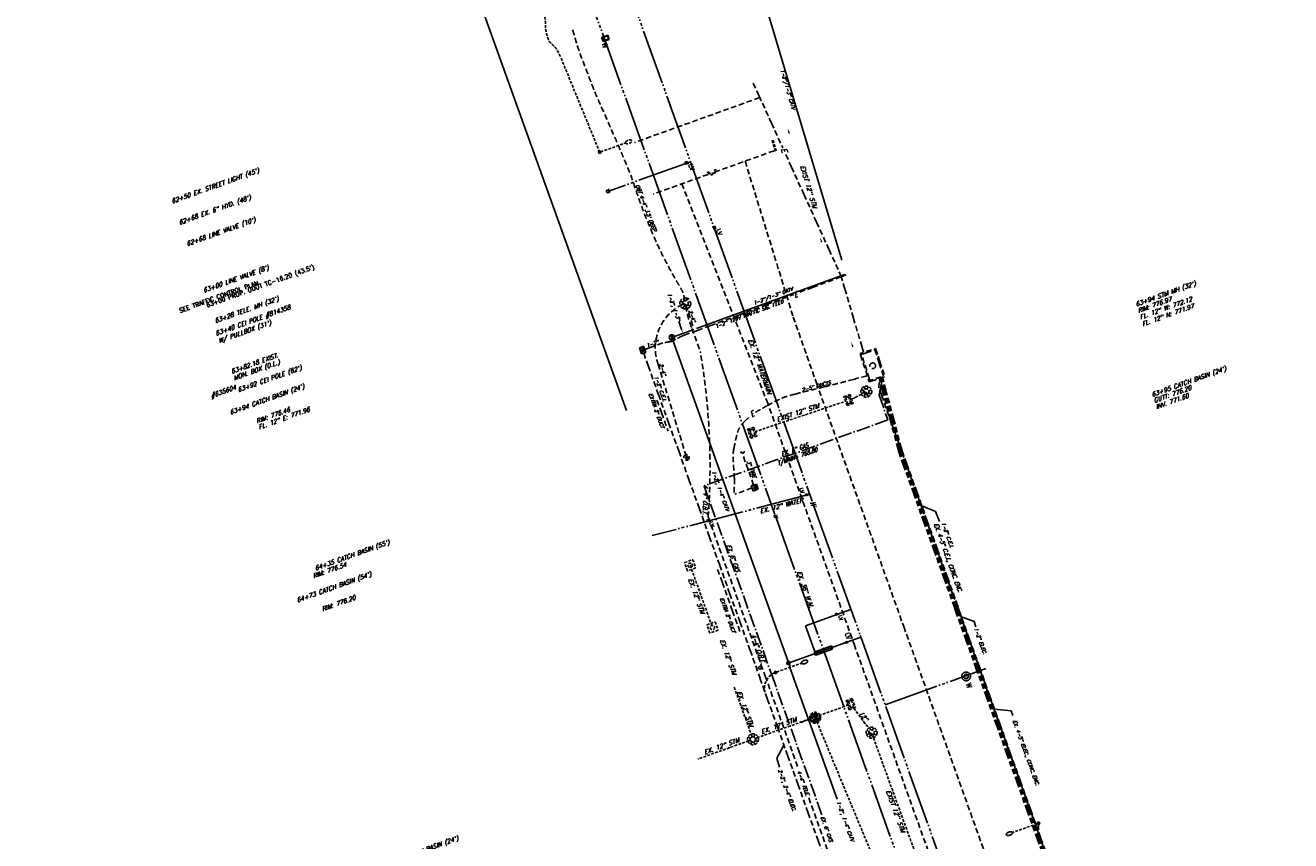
# Model space of a CAD drawing. Header units: feet. Extents: x 2170280 to 2172860, y 640043 to 655902.
# Tile 6 of 12: x 2170916 to 2171492, y 641133 to 641505. Entities that reach past the tile are written whole.
import ezdxf
from ezdxf.enums import TextEntityAlignment as Align

# ---------------------------------------------------------------- set-up
doc = ezdxf.new("R2010")
doc.units = ezdxf.units.FT
doc.header["$LTSCALE"] = 20
doc.header["$MEASUREMENT"] = 0
doc.header["$PDMODE"] = 2
doc.header["$PDSIZE"] = 1
for name, pattern in [('CENTER', [1.4063, 1.25, -0.0625, 0.0313, -0.0625]), ('DASHED', [0.1875, 0.125, -0.0625]), ('ELEC', [0.6875, 0.125, -0.0625, 0.25, -0.0625, 0.125, -0.0625]), ('GAS', [0.4375, 0.3125, -0.0625, 0, -0.0625]), ('HIDDEN', [0.0938, 0.0625, -0.0313]), ('LDASH', [1.3, 1, -0.3]), ('PHONE', [0.5625, 0.125, -0.0625, 0.125, -0.0625, 0.125, -0.0625]), ('WATER', [1.5625, 1.25, -0.0625, 0, -0.0625, 0.0625, -0.0625, 0, -0.0625])]:
    doc.linetypes.add(name, pattern=pattern)
doc.layers.get('0').update_dxf_attribs({"linetype": 'CONTINUOUS'})
doc.layers.get('DEFPOINTS').update_dxf_attribs({"linetype": 'CONTINUOUS'})
for name, color, linetype in [('ROAD', 2, 'HIDDEN'), ('U-XCATV', 83, 'CONTINUOUS'), ('U-XCATV-TXT', 53, 'CONTINUOUS'), ('U-XELEC', 83, 'ELEC'), ('U-XELEC-TXT', 53, 'CONTINUOUS'), ('U-XGAS', 83, 'GAS'), ('U-XGAS-TXT', 53, 'CONTINUOUS'), ('U-XOIL-TXT', 53, 'CONTINUOUS'), ('U-XSAN', 83, 'HIDDEN'), ('U-XSTM', 83, 'HIDDEN'), ('U-XSTM-TXT', 53, 'CONTINUOUS'), ('U-XSTM2', 83, 'HIDDEN'), ('U-XTEL', 83, 'PHONE'), ('U-XTEL-TXT', 53, 'CONTINUOUS'), ('U-XWTR', 83, 'WATER'), ('U-XWTR-TXT', 53, 'CONTINUOUS'), ('U-XWTR2', 83, 'CONTINUOUS'), ('X-JNTS', 83, 'DASHED'), ('X-LTG', 83, 'HIDDEN'), ('XUD', 3, 'LDASH')]:
    doc.layers.add(name, color=color, linetype=linetype)
doc.styles.add('INC-TALL', font='ROMANS.shx', dxfattribs={"width": 0.7, "oblique": 20})
doc.styles.add('L100', font='simplex', dxfattribs={"height": 2})
doc.styles.get("Standard").update_dxf_attribs({"font": 'SIMPLEX'})
doc.styles.add('Style-simplex-CIVIL I 0.34907', font='simplex.shx', dxfattribs={"oblique": 20, "bigfont": 'CIVIL.shx'})
doc.styles.add('TALL', font='ROMANS.shx', dxfattribs={"width": 0.75})
doc.dimstyles.get("Standard").update_dxf_attribs({"dimtxt": 0.18, "dimasz": 0.18, "dimexe": 0.18, "dimexo": 0.0625, "dimgap": 0.09, "dimtad": 0, "dimtih": 1, "dimtoh": 1, "dimdec": 4, "dimzin": 0, "dimdsep": 46, "dimtxsty": 'Standard', "dimcen": 0.09, "dimadec": 0, "dimazin": 0, "dimtfac": 1, "dimtdec": 4, "dimtofl": 0, "dimtmove": 0, "dimatfit": 3, "dimfxl": 1, "dimtolj": 1, "dimtzin": 0, "dimarcsym": 0})

# ---------------------------------------------------------------- blocks, each defined once
blk = doc.blocks.new('RECTANG')
for p, q in [((1, 1), (0, 1)), ((0, 1), (0, 0)), ((0, 0), (1, 0)), ((1, 0), (1, 1))]:
    blk.add_line(p, q)
blk = doc.blocks.new('WTR13')
for p, q in [((-0.44, -0.42), (-0.84, -0.85)), ((0.86, -0.85), (0.42, -0.42))]:
    blk.add_line(p, q)
blk.add_circle((0, 0), 0.625)
blk = doc.blocks.new('WTR08')
for p, q in [((-0.5, 0.5), (-0.5, -0.5)), ((0.5, 0.5), (-0.5, 0.5))]:
    blk.add_line(p, q)
blk.add_solid([(-0.5, -0.5), (0.5, -0.5), (0.5, 0.5)])
blk.add_text('LV', height=1.6).set_placement((0.83, 0.5))
blk = doc.blocks.new('STM04')
for p, q in [((-2.25, 0), (2.09, 0)), ((-2.25, -3.01), (-2.25, 0)), ((2.09, -0.51), (-2.25, -0.51)), ((2.09, -3.01), (-2.25, -3.01)), ((1.51, -1.02), (-1.57, -1.02)), ((-1.57, -1.02), (-1.57, -2.41)), ((-1.57, -2.41), (1.51, -2.41)), ((1.51, -2.41), (1.51, -1.02)), ((2.09, 0), (2.09, -3.01))]:
    blk.add_line(p, q)
blk = doc.blocks.new('VAULT')
at = {"layer": 'U-XWTR'}
for p, q in [((1, 1.5), (-1, 1.5)), ((-1, 1.5), (-1, -1.5)), ((0.75, 1.25), (-0.75, 1.25)), ((-0.75, 1.25), (-0.75, -1.25)), ((0.75, -1.25), (0.75, 1.25)), ((1, -1.5), (1, 1.5)), ((-1, -1.5), (1, -1.5)), ((-0.75, -1.25), (0.75, -1.25))]:
    blk.add_line(p, q, dxfattribs=at)
at = {"layer": 'U-XWTR', "style": 'L100'}
blk.add_text('W', height=2.4, dxfattribs=at).set_placement((1.72, -2.48))
blk = doc.blocks.new('RPB')
blk.add_circle((0, 0), 1.25)
at = {"style": 'TALL', "width": 0.75}
blk.add_text('PB', height=1.2, dxfattribs=at).set_placement((0.07, -0.63), align=Align.CENTER)
blk = doc.blocks.new('SPB')
at = {"xscale": 3, "yscale": 2, "zscale": 3}
blk.add_blockref('RECTANG', (-1.5, -1), dxfattribs=at)
at = {"style": 'TALL', "width": 0.75}
blk.add_text('PB', height=1.2, dxfattribs=at).set_placement((0, 0), align=Align.MIDDLE)
blk = doc.blocks.new('EXPB')
blk.add_circle((0, 0), 1.25)
at = {"style": 'INC-TALL', "oblique": 20, "width": 0.7}
blk.add_text('PB', height=1.2, dxfattribs=at).set_placement((-0.13, -0.58), align=Align.CENTER)
blk = doc.blocks.new('EXSPB')
at = {"xscale": 2.5, "yscale": 2.5, "zscale": 2.5}
blk.add_blockref('RECTANG', (-1.25, -1.25), dxfattribs=at)
at = {"style": 'INC-TALL', "oblique": 20, "width": 0.7}
blk.add_text('PB', height=1.2, dxfattribs=at).set_placement((-0.18, -0.56), align=Align.CENTER)
blk = doc.blocks.new('STM13')
for p, q in [((-2, 2), (2, 2)), ((-2, -2), (-2, 2)), ((2, 2), (2, -2)), ((2, -2), (-2, -2))]:
    blk.add_line(p, q)
blk.add_circle((0, 0), 1)
blk = doc.blocks.new('*X39')
at = {"color": 0}
for p, q in [((6500.12, 16.01), (6501.68, 17.56)), ((6500.12, 14.24), (6501.68, 15.8)), ((6500.12, 12.48), (6501.68, 14.03)), ((6500.12, 10.71), (6501.68, 12.26)), ((6500.91, 9.73), (6501.68, 10.49))]:
    blk.add_line(p, q, dxfattribs=at)
blk = doc.blocks.new('STM02')
for p, q in [((-0.92, 0.82), (-1.84, 1.67)), ((0.03, 1.25), (0.03, 2.52)), ((0.97, 0.82), (1.85, 1.67)), ((-1.25, -0.02), (-2.51, -0.02)), ((-0.9, -0.92), (-1.8, -1.72)), ((0.03, -1.3), (0.03, -2.52)), ((0.95, -0.92), (1.69, -1.81)), ((1.32, -0.02), (2.5, -0.02))]:
    blk.add_line(p, q)
at = {"const_width": 1.13}
for points in [[(-0.39, -0.4, 0.414214), (0.41, -0.45, 1)], [(0.41, -0.45, 0.414214), (0.46, 0.35, 1)]]:
    blk.add_lwpolyline(points, format="xyb", dxfattribs=at)
for centre, radius in [((0, 0), 2.5), ((0.03, -0.03), 1.28)]:
    blk.add_circle(centre, radius)
blk = doc.blocks.new('*D40')
at = {"layer": 'DEFPOINTS', "color": 0, "transparency": 16777216}
for p in [(10506.82, 7152.06), (10509.82, 7152.06), (10509.82, 7151.86)]:
    blk.add_point(p, dxfattribs=at)
at = {"layer": 'U-XWTR', "color": 0, "lineweight": -2, "transparency": 16777216}
for p, q in [((10506.82, 7152), (10506.82, 7151.68)), ((10507, 7151.86), (10507.28, 7151.86)), ((10509.64, 7151.86), (10509.36, 7151.86)), ((10509.82, 7152), (10509.82, 7151.68))]:
    blk.add_line(p, q, dxfattribs=at)
at = {"layer": 'U-XWTR', "color": 0, "transparency": 16777216}
for points in [[(10507, 7151.89), (10507, 7151.83), (10506.82, 7151.86)], [(10509.64, 7151.89), (10509.64, 7151.83), (10509.82, 7151.86)]]:
    blk.add_solid(points, dxfattribs=at)
at = {"layer": 'U-XWTR', "color": 0, "transparency": 16777216, "insert": (10508.32, 7151.86), "char_height": 0.18, "attachment_point": 5}
blk.add_mtext("\\A1;3' MIN. (TYP.)", dxfattribs=at)
blk = doc.blocks.new('LIGHT')
blk.add_line((0, 0.5), (0, 12.5))
blk.add_lwpolyline([(0, 12.5, 0.174705), (0.25, 12.59, 0.104203), (0.53, 12.94, 0.064948), (0.69, 13.39, 0.051099), (0.75, 14, 0.051099), (0.69, 14.61, 0.064948), (0.53, 15.06, 0.104203), (0.25, 15.41, 0.174705), (0, 15.5, 0.174705), (-0.25, 15.41, 0.104203), (-0.53, 15.06, 0.064948), (-0.69, 14.61, 0.051099), (-0.75, 14, 0.051099), (-0.69, 13.39, 0.064948), (-0.53, 12.94, 0.104203), (-0.25, 12.59, 0.174705)], format="xyb", close=True)
blk.add_circle((0, 0), 0.335)
blk.add_blockref('RECTANG', (-0.5, -0.5))
blk = doc.blocks.new('*D47')
at = {"layer": 'DEFPOINTS', "color": 0, "transparency": 16777216}
for p in [(10743.06, 7170.66), (10743.31, 7170.66), (10743.06, 7130.16)]:
    blk.add_point(p, dxfattribs=at)
at = {"layer": 'X-LTG', "color": 0, "lineweight": -2, "transparency": 16777216}
for p, q in [((10743.12, 7170.66), (10743.49, 7170.66)), ((10743.31, 7170.48), (10743.31, 7141.91)), ((10743.31, 7130.34), (10743.31, 7141.51)), ((10743.12, 7130.16), (10743.49, 7130.16))]:
    blk.add_line(p, q, dxfattribs=at)
at = {"layer": 'X-LTG', "color": 0, "transparency": 16777216}
for points in [[(10743.28, 7170.48), (10743.34, 7170.48), (10743.31, 7170.66)], [(10743.28, 7130.34), (10743.34, 7130.34), (10743.31, 7130.16)]]:
    blk.add_solid(points, dxfattribs=at)
at = {"layer": 'X-LTG', "color": 0, "transparency": 16777216, "insert": (10743.31, 7141.71), "char_height": 0.18, "attachment_point": 5}
blk.add_mtext("\\A1;40.5'", dxfattribs=at)
blk = doc.blocks.new('*D48')
at = {"layer": 'DEFPOINTS', "color": 0, "transparency": 16777216}
for p in [(10739.48, 7200.16), (10739.49, 7200.16), (10739.48, 7170.66)]:
    blk.add_point(p, dxfattribs=at)
at = {"layer": 'X-LTG', "color": 0, "lineweight": -2, "transparency": 16777216}
for p, q in [((10739.49, 7199.98), (10739.49, 7185.6)), ((10739.54, 7200.16), (10739.67, 7200.16)), ((10739.49, 7170.84), (10739.49, 7185.21)), ((10739.54, 7170.66), (10739.67, 7170.66))]:
    blk.add_line(p, q, dxfattribs=at)
at = {"layer": 'X-LTG', "color": 0, "transparency": 16777216}
for points in [[(10739.46, 7199.98), (10739.52, 7199.98), (10739.49, 7200.16)], [(10739.46, 7170.84), (10739.52, 7170.84), (10739.49, 7170.66)]]:
    blk.add_solid(points, dxfattribs=at)
at = {"layer": 'X-LTG', "color": 0, "transparency": 16777216, "insert": (10739.49, 7185.41), "char_height": 0.18, "attachment_point": 5}
blk.add_mtext("\\A1;29.5'", dxfattribs=at)
blk = doc.blocks.new('*D49')
at = {"layer": 'DEFPOINTS', "color": 0, "linetype": 'Continuous', "transparency": 16777216}
for p in [(10804.97, 7108.65), (10807.83, 7078.75), (10809.25, 7078.96)]:
    blk.add_point(p, dxfattribs=at)
at = {"layer": 'U-XSAN', "color": 0, "linetype": 'Continuous', "lineweight": -2, "transparency": 16777216}
for p, q in [((10804.91, 7108.64), (10803.37, 7108.42)), ((10803.57, 7108.27), (10806.55, 7087.62)), ((10807.81, 7078.93), (10806.61, 7087.23)), ((10809.19, 7078.95), (10807.65, 7078.73))]:
    blk.add_line(p, q, dxfattribs=at)
at = {"layer": 'U-XSAN', "color": 0, "linetype": 'Continuous', "transparency": 16777216}
for points in [[(10803.6, 7108.27), (10803.54, 7108.26), (10803.55, 7108.45)], [(10807.84, 7078.94), (10807.78, 7078.93), (10807.83, 7078.75)]]:
    blk.add_solid(points, dxfattribs=at)
at = {"layer": 'U-XSAN', "color": 0, "linetype": 'Continuous', "transparency": 16777216, "insert": (10806.58, 7087.43), "char_height": 0.18, "attachment_point": 5, "rotation": 7.77453}
blk.add_mtext("\\A1;30' SAN. EASE.", dxfattribs=at)
blk = doc.blocks.new('STM01')
for p, q in [((-1.27, 0), (-2.53, 0)), ((-0.94, 0.85), (-1.86, 1.7)), ((0.01, 1.28), (0.01, 2.55)), ((0.95, 0.85), (1.83, 1.7)), ((1.3, 0), (2.48, 0)), ((-0.92, -0.89), (-1.82, -1.69)), ((0.01, -1.27), (0.01, -2.49)), ((0.93, -0.89), (1.68, -1.79))]:
    blk.add_line(p, q)
for centre, radius in [((-0.02, 0.03), 2.5), ((0.02, 0), 1.28), ((0.02, 0), 1.12)]:
    blk.add_circle(centre, radius)
blk = doc.blocks.new('3CTOP')
at = {"layer": 'U-XSTM2'}
for p, q in [((-1.87, 1.04), (-1.87, -1.06)), ((1.5, 1.25), (-1.66, 1.25)), ((-1.59, -0.55), (-1.59, 0.96)), ((1.43, 0.96), (-1.59, 0.96)), ((1.43, -0.55), (1.43, 0.96)), ((1.71, 1.04), (1.71, -1.15)), ((-1.87, -1.06), (-1.87, -1.15)), ((1.5, -1.36), (-1.66, -1.36)), ((-1.61, -0.55), (-1.61, -1.06)), ((1.45, -0.55), (-1.61, -0.55)), ((-1.61, -1.06), (1.45, -1.07)), ((1.45, -1.07), (1.45, -0.55)), ((1.71, -1.07), (1.71, -1.15))]:
    blk.add_line(p, q, dxfattribs=at)
at = {"layer": 'U-XSTM2', "color": 4}
for radius in [2.5, 2]:
    blk.add_circle((-0.08, -0.05), radius, dxfattribs=at)
at = {"layer": 'U-XSTM2'}
for centre, start, end in [((-1.66, 1.04), 89.98536, 179.98536), ((1.5, 1.04), 359.98536, 89.98536), ((-1.66, -1.15), 179.98536, 269.98536), ((1.5, -1.15), 269.98536, 359.98536)]:
    blk.add_arc(centre, 0.208, start, end, dxfattribs=at)
at = {"layer": 'U-XSTM2', "color": 8}
blk.add_solid([(1.43, -0.55), (-1.59, -0.55), (1.43, 0.96), (-1.59, 0.96)], dxfattribs=at)
blk = doc.blocks.new('WTR01')
for centre, radius in [((-0.04, 0.09), 2), ((-0.01, 0.07), 1.03), ((-0.01, 0.07), 0.897)]:
    blk.add_circle(centre, radius)
blk.add_text('W', height=2.4).set_placement((3.16, -1.31))

msp = doc.modelspace()

# ---------------------------------------------------------------- linework, layer by layer
at = {"layer": 'ROAD'}
for p, q in [((2171255.62481, 641452.20796), (2171257.24196, 641446.96444)), ((2171256.1026, 641452.35532), (2171257.71643, 641447.12258))]:
    msp.add_line(p, q, dxfattribs=at)
for radius in [2, 1.5]:
    msp.add_arc((2171228.08461, 641438.64707), radius, 202.26292983, 16.94398037, dxfattribs=at)
at = {"layer": 'U-XCATV'}
for p, q in [((2171221.28709, 641366.64909), (2171288.66184, 641391.28391)), ((2171210.43049, 641361.35768), (2171263.81158, 641212.3634)), ((2171220.04169, 641366.17392), (2171211.18662, 641362.94469)), ((2171285.21861, 641152.25456), (2171263.70931, 641212.33872))]:
    msp.add_line(p, q, dxfattribs=at)
at = {"layer": 'U-XCATV', "flags": 128}
msp.add_lwpolyline([(2171235.24279, 641561.72901), (2171254.1408, 641509.02435), (2171287.4755, 641397.69136)], dxfattribs=at)
at = {"layer": 'U-XCATV'}
msp.add_solid([(2171214.6566, 641366.78621), (2171213.89494, 641366.5415), (2171215.00988, 641364.37889)], dxfattribs=at)
at = {"layer": 'U-XCATV-TXT'}
msp.add_line((2171214.27577, 641366.66386), (2171213.21019, 641369.98055), dxfattribs=at)
at = {"layer": 'U-XELEC'}
for p, q in [((2171247.0924, 641478.31468), (2171260.47723, 641448.93032)), ((2171261.89761, 641445.81209), (2171287.02515, 641390.64841)), ((2171268.26406, 641383.13037), (2171289.36177, 641391.01165)), ((2171287.02515, 641390.64841), (2171297.37024, 641355.63316)), ((2171221.63703, 641365.71232), (2171265.58442, 641382.12936)), ((2171221.63703, 641365.71232), (2171214.87052, 641363.28868)), ((2171205.8402, 641360.05419), (2171197.63231, 641357.10723)), ((2171197.17772, 641355.35715), (2171250.16116, 641207.47278)), ((2171304.27501, 641344.40595), (2171313.34434, 641310.39547)), ((2171305.85615, 641344.78334), (2171314.87405, 641310.94376)), ((2171304.31095, 641339.55761), (2171304.54008, 641343.28205)), ((2171340.08705, 641239.70139), (2171304.31095, 641339.55761)), ((2171203.23214, 641334.01109), (2171208.29138, 641319.89004)), ((2171313.34434, 641310.39547), (2171338.85502, 641239.24877)), ((2171314.87405, 641310.94376), (2171340.38466, 641239.79724)), ((2171230.85624, 641256.90825), (2171240.97429, 641228.66735)), ((2171434.22941, 640973.03772), (2171338.78456, 641239.22371)), ((2171407.12536, 641052.5885), (2171340.14184, 641239.70051)), ((2171435.79758, 640973.46392), (2171340.30949, 641239.7705)), ((2171283.42737, 641114.4061), (2171250.11133, 641207.47083))]:
    msp.add_line(p, q, dxfattribs=at)
at = {"layer": 'U-XELEC', "flags": 128}
for points in [[(2171214.87052, 641363.28868, 0.006698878), (2171213.80868, 641362.79484, 0.014767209), (2171213.33697, 641362.55031, 0.000375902), (2171211.86386, 641361.72914, 0.001382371), (2171211.46407, 641361.50444, 0.009980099), (2171210.83957, 641361.13451, -0.017154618), (2171210.47313, 641360.92449, -0.065495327), (2171210.11205, 641360.7905, -0.018010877), (2171208.74178, 641360.52911, -0.002389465), (2171208.20922, 641360.44987, 0.001429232), (2171207.31861, 641360.3191, 0.007166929), (2171206.79336, 641360.23274, 0.003933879), (2171205.8402, 641360.05419)], [(2171248.07858, 641328.3872, -0.008678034), (2171250.67399, 641329.94872, -0.007149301), (2171253.88271, 641331.74344, -0.009466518), (2171259.32662, 641334.5551, -0.031324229), (2171261.0371, 641335.2686, -0.016668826), (2171263.76291, 641336.10946, -0.005832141), (2171271.65182, 641338.15935, -0.000804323), (2171274.67254, 641338.90161, 0.000296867), (2171282.85882, 641340.90436, 0.004500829), (2171288.92113, 641342.44929, 0.002706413), (2171298.96467, 641345.16355)], [(2171238.33236, 641292.01493, -0.008677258), (2171238.56759, 641295.91253, 0.030567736), (2171238.56756, 641296.84066, 0.001273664), (2171238.31521, 641300.79727, -0.001691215), (2171238.12766, 641303.77718, -0.00135873), (2171237.8853, 641308.04265, -0.005309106), (2171237.83783, 641309.13504, -0.051835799), (2171237.90177, 641310.03697, -0.009028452), (2171238.8919, 641315.11922, -0.010865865), (2171239.59674, 641318.09997, -0.018184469), (2171240.12072, 641319.85399, -0.06823977), (2171241.03731, 641321.69047, -0.042568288), (2171243.11128, 641324.23284, -0.025277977), (2171245.70309, 641326.65166)]]:
    msp.add_lwpolyline(points, format="xyb", dxfattribs=at)
for points in [[(2171302.81907, 641357.51876), (2171307.04194, 641344.69623), (2171299.91832, 641342.35018), (2171295.69544, 641355.17272)], [(2171302.50056, 641356.88745), (2171306.41063, 641345.01473), (2171300.23682, 641342.98149), (2171296.32675, 641354.85421)]]:
    msp.add_lwpolyline(points, close=True, dxfattribs=at)
at = {"layer": 'U-XELEC', "color": 8, "flags": 128}
for points in [[(2171304.76152, 641344.52207), (2171313.81502, 641310.56417)], [(2171305.36965, 641344.66722), (2171314.40338, 641310.77501)], [(2171313.81502, 641310.56417), (2171339.32568, 641239.41753)], [(2171314.40338, 641310.77501), (2171339.914, 641239.62848)]]:
    msp.add_lwpolyline(points, dxfattribs=at)
at = {"layer": 'U-XELEC', "color": 8}
for points in [[(2171485.31189, 640820.14798), (2171480.19429, 640834.42044), (2171472.84748, 640862.37307), (2171439.08232, 640956.54069), (2171434.70743, 640973.18593), (2171339.25522, 641239.39247)], [(2171485.89509, 640820.35841), (2171480.80641, 640834.55022), (2171473.4596, 640862.50286), (2171439.69443, 640956.67047), (2171435.31955, 640973.31571), (2171339.83883, 641239.60173)]]:
    msp.add_lwpolyline(points, dxfattribs=at)
at = {"layer": 'U-XELEC'}
msp.add_circle((2171301.48126, 641349.65546), 1.31136, dxfattribs=at)
msp.add_arc((2171392.85453, 641139.41311), 15.83709, 174.68457382, 201.68425195, dxfattribs=at)
at = {"layer": 'U-XELEC', "extrusion": (0, 0, -1)}
msp.add_solid([(-2171358.44962, 641192.7622), (-2171358.52268, 641193.55885), (-2171356.09618, 641193.37969)], dxfattribs=at)
at = {"layer": 'U-XELEC-TXT'}
for p, q in [((2171358.48615, 641193.16052), (2171364.49246, 641192.60974)), ((2171364.49246, 641192.60974), (2171365.30194, 641190.35037))]:
    msp.add_line(p, q, dxfattribs=at)
at = {"layer": 'U-XGAS'}
for p, q in [((2171304.384, 641336.31082), (2171305.95194, 641344.30828)), ((2171304.384, 641336.31082), (2171308.43138, 641325.01398)), ((2171308.43138, 641325.01398), (2171224.65703, 641294.97547)), ((2171224.65703, 641294.97547), (2171255.34212, 641209.32899)), ((2171255.3601, 641209.34982), (2171278.3299, 641145.18589))]:
    msp.add_line(p, q, dxfattribs=at)
at = {"layer": 'U-XOIL-TXT'}
msp.add_line((2171189.28112, 641329.23538), (2170915.53556, 642092.35956), dxfattribs=at)
at = {"layer": 'U-XSTM'}
for p, q in [((2171247.81423, 641319.62244), (2171289.42764, 641333.58267)), ((2171291.79753, 641334.37867), (2171296.42455, 641336.67967)), ((2171263.2776, 641324.81861), (2171262.46755, 641327.07777)), ((2171218.34053, 641258.80246), (2171228.4906, 641230.49495)), ((2171238.41868, 641203.26592), (2171246.21128, 641181.51567)), ((2171290.52876, 641195.19528), (2171248.77602, 641180.23627)), ((2171292.87002, 641193.71156), (2171299.59228, 641184.67162)), ((2171245.02647, 641178.89289), (2171221.82682, 641170.58101)), ((2171301.81738, 641180.2264), (2171346.21237, 641058.02138))]:
    msp.add_line(p, q, dxfattribs=at)
at = {"layer": 'U-XSTM', "extrusion": (0, 0, -1)}
for points in [[(-2171263.07669, 641455.31644), (-2171263.84282, 641455.54674), (-2171262.76888, 641457.73)], [(-2171277.84124, 641405.80866), (-2171278.60737, 641406.03895), (-2171277.53343, 641408.22222)], [(-2171292.06153, 641358.12586), (-2171292.82766, 641358.35616), (-2171291.75372, 641360.53942)], [(-2171292.79612, 641335.24785, -3896.83362), (-2171293.17296, 641334.54217, -3896.83362), (-2171295.10159, 641336.02554, -3896.83362)], [(-2171269.11119, 641327.15799, -3896.83362), (-2171269.36109, 641326.39803, -3896.83362), (-2171271.51604, 641327.52773, -3896.83362)], [(-2171235.74647, 641175.99299), (-2171236.01629, 641175.23986), (-2171238.14075, 641176.4259)]]:
    msp.add_solid(points, dxfattribs=at)
at = {"layer": 'U-XSTM'}
for points in [[(2171243.30847, 641191.08535), (2171242.5602, 641190.80232), (2171243.78342, 641188.69905)], [(2171297.52872, 641188.12243, 3896.83362), (2171296.8974, 641187.63107, 3896.83362), (2171298.68714, 641185.98279, 3896.83362)], [(2171310.48092, 641157.56456, 3896.83362), (2171309.73006, 641157.28851, 3896.83362), (2171310.93366, 641155.17395, 3896.83362)]]:
    msp.add_solid(points, dxfattribs=at)
at = {"layer": 'U-XSTM2', "color": 8, "flags": 128}
for points in [[(2171273.44994, 641188.97299), (2171268.74292, 641187.28658)], [(2171276.01596, 641187.62343), (2171332.17635, 641052.44387)]]:
    msp.add_lwpolyline(points, dxfattribs=at)
at = {"layer": 'U-XTEL'}
for p, q in [((2171219.62464, 641367.8731), (2171216.47522, 641376.81604)), ((2171219.14577, 641366.68105), (2171222.97301, 641355.99583)), ((2171203.77628, 641350.27946), (2171216.29739, 641309.10669)), ((2171247.24236, 641295.35816), (2171241.98208, 641310.09134)), ((2171246.48375, 641294.02647), (2171238.61936, 641291.12184)), ((2171226.55047, 641280.80659), (2171252.52127, 641208.31835)), ((2171252.53563, 641208.3387), (2171267.60256, 641166.25526)), ((2171272.37299, 641152.92066), (2171405.14304, 640782.04457))]:
    msp.add_line(p, q, dxfattribs=at)
at = {"layer": 'U-XTEL', "flags": 128}
for points in [[(2171215.80271, 641379.27166, 0.081466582), (2171214.84771, 641383.50857, 0.019060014), (2171213.5761, 641385.87217, -0.014998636), (2171212.4481, 641387.68524, -0.004631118), (2171211.59068, 641389.15819, -0.003619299), (2171209.3672, 641393.12709, -0.003738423), (2171207.27134, 641397.00079, -0.009755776), (2171205.25656, 641400.97742, -0.006710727), (2171202.51964, 641406.8515, -0.007749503), (2171200.25197, 641412.11056, -0.004999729), (2171196.94619, 641420.3487, -0.015369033), (2171193.19413, 641430.92629, 0.020046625), (2171190.24136, 641439.00984, 0.002858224), (2171187.84674, 641444.73695, 0.001608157), (2171183.49999, 641454.87744, 0.004034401), (2171178.52396, 641466.13347, -0.005145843), (2171174.64227, 641474.96707, -0.009410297), (2171174.09409, 641476.32021, -0.000883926), (2171168.55643, 641490.84152, -0.013366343), (2171167.2556, 641494.56836, -0.006073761), (2171164.71419, 641502.8738)], [(2171242.86937, 641310.76153, -0.198912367), (2171242.84304, 641310.22097, -0.198912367), (2171242.44219, 641309.85736, -0.414213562), (2171241.99011, 641310.07095, 0.414213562), (2171241.53802, 641310.28454, 0.198912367), (2171241.13718, 641309.92092, 0.198912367), (2171241.11085, 641309.38037)]]:
    msp.add_lwpolyline(points, format="xyb", dxfattribs=at)
at = {"layer": 'U-XTEL'}
for centre, radius, start, end in [((2171224.54328, 641357.77084), 22.07689, 115.80240607, 199.83614315), ((2171258.3221, 641382.70737), 42.32763, 188.07984955, 202.24857086), ((2170916.1003, 641303.71531), 311.29426, 355.77968207, 9.66839729)]:
    msp.add_arc(centre, radius, start, end, dxfattribs=at)
at = {"layer": 'U-XWTR'}
for p, q in [((2171154.68855, 641620.47197), (2171273.89558, 641288.01565)), ((2171146.51888, 641589.92663), (2171256.95187, 641281.94023)), ((2171218.48106, 641442.56111), (2171180.82837, 641429.06019)), ((2171272.77163, 641291.15023), (2171201.11025, 641272.3143)), ((2171271.623, 641291.40443), (2171270.6802, 641291.06664)), ((2171271.95862, 641290.46767), (2171271.623, 641291.40443)), ((2171274.70564, 641285.75648), (2171296.78576, 641224.17726)), ((2171257.49191, 641280.43412), (2171279.8405, 641218.10617)), ((2171270.87604, 641231.26627), (2171291.58179, 641238.69062)), ((2171275.40237, 641218.63264), (2171270.87604, 641231.26627)), ((2171296.78501, 641224.17936), (2171341.36769, 641099.74271)), ((2171282.65169, 641222.11828), (2171275.12115, 641219.41809)), ((2171275.12115, 641219.41809), (2171275.64554, 641217.95444)), ((2171283.17608, 641220.65463), (2171275.64554, 641217.95444)), ((2171279.8382, 641218.1126), (2171324.42243, 641093.67163)), ((2171282.65132, 641222.11814), (2171283.17608, 641220.65463)), ((2171307.12543, 641195.31776), (2171352.97049, 641211.74295))]:
    msp.add_line(p, q, dxfattribs=at)
at = {"layer": 'U-XWTR', "const_width": 0.5, "flags": 128}
msp.add_lwpolyline([(2171295.74862, 641227.05785), (2171296.45795, 641225.07801)], dxfattribs=at)
at = {"layer": 'U-XWTR', "extrusion": (0, 0, -1)}
msp.add_solid([(-2171270.6802, 641291.06664), (-2171271.01582, 641290.12989), (-2171271.95862, 641290.46767)], dxfattribs=at)
at = {"layer": 'U-XWTR2', "flags": 128}
msp.add_lwpolyline([(2171263.02621, 641214.19856), (2171296.11021, 641226.0613)], dxfattribs=at)
at = {"layer": 'U-XWTR2', "const_width": 0.625, "flags": 128}
msp.add_lwpolyline([(2171262.92081, 641214.49274, 1), (2171263.13161, 641213.90437, 1), (2171262.92081, 641214.49274)], format="xyb", dxfattribs=at)
at = {"layer": 'U-XWTR2'}
msp.add_solid([(2171288.73903, 641224.0836), (2171289.15855, 641222.91266), (2171289.91753, 641224.50583), (2171290.33705, 641223.33489)], dxfattribs=at)
at = {"layer": 'X-JNTS'}
for p, q in [((2171249.92552, 641471.72576), (2171192.99541, 641451.31264)), ((2171256.53466, 641447.53704), (2171229.58982, 641437.87557)), ((2171243.35622, 641442.81171), (2171265.29518, 641371.80571)), ((2171226.52298, 641436.77591), (2171201.43348, 641427.77971)), ((2171214.5985, 641432.50022), (2171253.25469, 641333.72997)), ((2171265.29518, 641371.80571), (2171275.8463, 641341.83052)), ((2171275.8463, 641341.83052), (2171315.6128, 641230.92579)), ((2171253.25469, 641333.72997), (2171293.02118, 641222.82524)), ((2171315.61377, 641230.92308), (2171484.25498, 640760.2213)), ((2171293.02009, 641222.8283), (2171461.66129, 640752.12653))]:
    msp.add_line(p, q, dxfattribs=at)
at = {"layer": 'X-LTG'}
msp.add_line((2171177.13893, 641446.89007), (2171159.34851, 641490.19724), dxfattribs=at)
at = {"layer": 'X-LTG', "linetype": 'HIDDEN'}
msp.add_line((2171177.60963, 641447.05871), (2171188.90647, 641451.1061), dxfattribs=at)
msp.add_line((2171177.60963, 641447.05871), (2171188.90647, 641451.1061), dxfattribs=at)
at = {"layer": 'X-LTG', "flags": 128}
msp.add_lwpolyline([(2171151.58717, 641510.28293, -0.022484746), (2171151.91422, 641509.54783, -0.044735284), (2171152.02779, 641509.15908, -0.005354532), (2171152.24693, 641507.98234, -0.022636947), (2171152.28312, 641507.7014, -0.00196002), (2171152.3554, 641506.78791, -0.003011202), (2171152.39653, 641506.19287, -0.001207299), (2171152.43536, 641505.55268, -0.003100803), (2171152.44832, 641505.3033, -0.020777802), (2171152.4498, 641504.95282, 0.010901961), (2171152.43942, 641504.28514, 0.012473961), (2171152.46563, 641503.44578, 0.018159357), (2171152.5189, 641502.8713, 0.021957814), (2171152.61123, 641502.34198, 0.008185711), (2171152.94385, 641500.94019, 0.005855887), (2171153.20962, 641499.94539, 0.005542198), (2171153.51431, 641498.90097, 0.021194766), (2171153.83622, 641497.98312, 0.047026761), (2171154.03655, 641497.59233, 0.035042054), (2171154.30366, 641497.23187, 0.022995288), (2171154.77123, 641496.73374, 0.00385794), (2171155.18043, 641496.34221, -0.003915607), (2171155.58356, 641495.9564, -0.004780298), (2171156.34077, 641495.20606, -0.008510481), (2171156.75476, 641494.77343, -0.032384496), (2171157.16933, 641494.26245, -0.032769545), (2171157.50997, 641493.70852), (2171158.0081, 641492.76518), (2171158.67227, 641491.5074, -0.00233469), (2171158.9123, 641491.04763, -0.001206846), (2171159.37036, 641490.15493)], format="xyb", dxfattribs=at)
at = {"layer": 'X-LTG', "linetype": 'HIDDEN', "flags": 128}
msp.add_lwpolyline([(2171188.90647, 641451.1061, 0.174704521), (2171189.07837, 641450.8978, 0.104202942), (2171189.49894, 641450.75502, 0.064948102), (2171189.97948, 641450.75988, 0.051099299), (2171190.57154, 641450.90597, 0.051099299), (2171191.12167, 641451.1691, 0.064948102), (2171191.49596, 641451.47051, 0.104202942), (2171191.73017, 641451.84788, 0.174704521), (2171191.73068, 641452.11795, 0.174704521), (2171191.55879, 641452.32624, 0.104202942), (2171191.13822, 641452.46902, 0.064948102), (2171190.65768, 641452.46417, 0.051099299), (2171190.06562, 641452.31807, 0.051099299), (2171189.51548, 641452.05494, 0.064948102), (2171189.1412, 641451.75353, 0.104202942), (2171188.90698, 641451.37616, 0.174704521)], format="xyb", close=True, dxfattribs=at)
msp.add_lwpolyline([(2171188.90647, 641451.1061, 0.174704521), (2171189.07837, 641450.8978, 0.104202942), (2171189.49894, 641450.75502, 0.064948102), (2171189.97948, 641450.75988, 0.051099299), (2171190.57154, 641450.90597, 0.051099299), (2171191.12167, 641451.1691, 0.064948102), (2171191.49596, 641451.47051, 0.104202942), (2171191.73017, 641451.84788, 0.174704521), (2171191.73068, 641452.11795, 0.174704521), (2171191.55879, 641452.32624, 0.104202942), (2171191.13822, 641452.46902, 0.064948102), (2171190.65768, 641452.46417, 0.051099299), (2171190.06562, 641452.31807, 0.051099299), (2171189.51548, 641452.05494, 0.064948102), (2171189.1412, 641451.75353, 0.104202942), (2171188.90698, 641451.37616, 0.174704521)], format="xyb", close=True, dxfattribs=at)
at = {"layer": 'X-LTG', "linetype": 'HIDDEN'}
msp.add_circle((2171177.13893, 641446.89007), 0.335, dxfattribs=at)
msp.add_circle((2171177.13893, 641446.89007), 0.335, dxfattribs=at)
at = {"layer": 'X-LTG'}
msp.add_arc((2171259.90949, 641202.8495), 7.67705, 114.12643943, 202.5867736, dxfattribs=at)

# ---------------------------------------------------------------- block references
at = {"layer": 'U-XCATV', "rotation": 289.7113893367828}
msp.add_blockref('RPB', (2171210.01498, 641362.51743), dxfattribs=at)
at = {"layer": 'U-XELEC', "rotation": 289.7113893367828}
msp.add_blockref('SPB', (2171196.67149, 641356.77012), dxfattribs=at)
at = {"layer": 'U-XSTM'}
for name, p, rotation in [('STM04', (2171291.90294, 641334.49339), 289.7406743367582), ('STM04', (2171245.15956, 641318.742), 109.7406743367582), ('STM04', (2171290.02143, 641195.0998), 109.7260318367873), ('STM01', (2171246.90928, 641179.56746), 289.7113893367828)]:
    msp.add_blockref(name, p, dxfattribs=dict(at, rotation=rotation))
at = {"layer": 'U-XSTM', "linetype": 'Continuous', "rotation": 289.7113893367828}
for p in [(2171218.34053, 641258.80246), (2171228.4906, 641230.49495)]:
    msp.add_blockref('STM13', p, dxfattribs=at)
at = {"layer": 'U-XSTM2', "rotation": 289.7113893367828}
for p in [(2171298.51989, 641337.85141), (2171300.96375, 641182.57615)]:
    msp.add_blockref('STM02', p, dxfattribs=at)
at = {"layer": 'U-XTEL'}
for name, p, rotation in [('VAULT', (2171179.73484, 641498.69719), 289.7260318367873), ('STM02', (2171216.12012, 641378.02536), 289.7113893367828), ('EXPB', (2171216.70544, 641307.93127), 289.7113893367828), ('EXSPB', (2171247.74126, 641294.21203), 289.7113893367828)]:
    msp.add_blockref(name, p, dxfattribs=dict(at, rotation=rotation))
at = {"layer": 'U-XWTR'}
for name, p, rotation in [('WTR13', (2171180.82837, 641429.06019), 109.7260318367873), ('WTR13', (2171275.40237, 641218.63264), 109.7260318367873), ('*X39', (2169073.58817, 647335.37801), 289.7113893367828), ('WTR13', (2171250.11131, 641212.13503), 110.0388826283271), ('WTR01', (2171343.95619, 641208.14794), 289.7113893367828)]:
    msp.add_blockref(name, p, dxfattribs=dict(at, rotation=rotation))
at = {"layer": 'U-XWTR2', "xscale": 1.25, "yscale": 1.25, "zscale": 1.25, "rotation": 289.7113893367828}
for p in [(2171216.59843, 641441.88607), (2171229.22803, 641412.35452)]:
    msp.add_blockref('WTR08', p, dxfattribs=at)
at = {"layer": 'U-XWTR2'}
for name, p, rotation in [('WTR08', (2171226.36713, 641278.95298), 289.7113893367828), ('WTR08', (2171285.00904, 641236.33387), 289.7113893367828), ('WTR13', (2171263.02621, 641214.19856), 109.7260318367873)]:
    msp.add_blockref(name, p, dxfattribs=dict(at, rotation=rotation))
at = {"layer": 'X-LTG', "linetype": 'HIDDEN', "rotation": 289.711392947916}
msp.add_blockref('RECTANG', (2171176.49959, 641447.19213), dxfattribs=at)
msp.add_blockref('RECTANG', (2171176.49959, 641447.19213), dxfattribs=at)
at = {"layer": 'X-LTG'}
for p, rotation in [((2171257.2416, 641210.02414), 289.6967504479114), ((2171376.91702, 641141.35098), 109.6967504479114)]:
    msp.add_blockref('LIGHT', p, dxfattribs=dict(at, rotation=rotation))
at = {"layer": 'XUD', "rotation": 289.7113893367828}
msp.add_blockref('3CTOP', (2171275.34966, 641189.32446), dxfattribs=at)

# ---------------------------------------------------------------- texts
at = {"layer": 'U-XCATV-TXT', "style": 'Style-simplex-CIVIL I 0.34907', "oblique": 20}
for rotation, p in [(286.2663264, (2171262.04031, 641475.34014)), (20.50555864, (2171256.2774, 641380.65637))]:
    msp.add_text('1-2"/1-3" CATV', height=1.6, rotation=rotation, dxfattribs=at).set_placement(p, align=Align.CENTER)
for s, rotation, p in [('1-2", 1-3"', 289.71138934, (2171209.71062, 641376.03874)), ('1-2", 1-4" CATV', 289.71130961, (2171287.7931, 641141.82436))]:
    msp.add_text(s, height=1.6, rotation=rotation, dxfattribs=at).set_placement(p, align=Align.BOTTOM_CENTER)
msp.add_text('1-2", 1-4" CATV', height=1.6, rotation=289.71138934, dxfattribs=at).set_placement((2171227.69923, 641301.31306), align=Align.BOTTOM_LEFT)
at = {"layer": 'U-XELEC', "style": 'Style-simplex-CIVIL I 0.34907', "oblique": 20}
for rotation, p in [(294.27361078, (2171261.09162, 641447.85464)), (20.5304131, (2171266.44954, 641382.10693))]:
    msp.add_text('E', height=2.4, rotation=rotation, dxfattribs=at).set_placement(p, align=Align.MIDDLE_CENTER)
msp.add_text('E', height=2.4, rotation=32.65788434, dxfattribs=at).set_placement((2171247.16214, 641326.63123), align=Align.CENTER)
at = {"layer": 'U-XELEC-TXT', "style": 'Style-simplex-CIVIL I 0.34907', "oblique": 20}
for s, rotation, p in [('1-2" 120V TRAFFIC SIG. FEED', 20.50555864, (2171245.43134, 641372.47024)), ('2-5" DUCTS', 14.94454728, (2171275.89324, 641339.55272))]:
    msp.add_text(s, height=1.6, rotation=rotation, dxfattribs=at).set_placement(p, align=Align.CENTER)
for s, rotation, p in [('1-2"', 19.71138934, (2171201.51395, 641358.45049)), ('1-2" C.E.I.', 289.71138934, (2171203.5743, 641338.79791))]:
    msp.add_text(s, height=1.6, rotation=rotation, dxfattribs=at).set_placement(p, align=Align.BOTTOM_CENTER)
for s, rotation, p in [('EXTRA 2" DUCT', 289.71138934, (2171198.98001, 641336.6125)), ('1-2" C.E.I.', 289.71138934, (2171332.32512, 641277.87535)), ('EXTRA 2" DUCT', 289.71138934, (2171231.45879, 641243.40859)), ('1-2" ELEC.', 289.71130961, (2171347.20027, 641229.89204)), ('2-2", 2-4" ELEC.', 289.71130961, (2171257.87085, 641165.39588))]:
    msp.add_text(s, height=1.6, rotation=rotation, dxfattribs=at).set_placement(p, align=Align.BOTTOM_LEFT)
at = {"layer": 'U-XELEC-TXT', "style": 'INC-TALL', "oblique": 20, "width": 0.7}
msp.add_text('EX. 4-5" C.E.I., CONC. ENC.', height=2, rotation=289.71138934, dxfattribs=at).set_placement((2171328.73271, 641277.27277), align=Align.BOTTOM_LEFT)
at = {"layer": 'U-XELEC-TXT', "style": 'Style-simplex-CIVIL I 0.34907', "oblique": 20}
msp.add_text('EX. 4-5" ELEC., CONC. ENC.', height=1.6, rotation=289.71130961, dxfattribs=at).set_placement((2171372.07115, 641173.69885), align=Align.TOP_CENTER)
at = {"layer": 'U-XELEC-TXT', "char_height": 1.6, "attachment_point": 4}
for insert in [(2171332.54791, 641279.5115), (2171333.09371, 641278.73204), (2171348.15871, 641230.44211)]:
    msp.add_mtext('\\A1;', dxfattribs=dict(at, insert=insert))
at = {"layer": 'U-XGAS-TXT', "style": 'INC-TALL', "oblique": 20, "width": 0.7}
for s, rotation, p in [('T/MAIN= 768.80', 19.71138934, (2171267.62394, 641306.88222)), ('EX. 6" GAS', 19.71138934, (2171266.41869, 641309.94975)), ('EX. 6" GAS', 289.71138934, (2171236.443, 641261.44566))]:
    msp.add_text(s, height=2, rotation=rotation, dxfattribs=at).set_placement(p, align=Align.BOTTOM_CENTER)
at = {"layer": 'U-XGAS-TXT', "style": 'Style-simplex-CIVIL I 0.34907', "oblique": 20}
msp.add_text('EX. 6" GAS', height=1.6, rotation=289.71130961, dxfattribs=at).set_placement((2171279.34126, 641138.28131), align=Align.BOTTOM_CENTER)
at = {"layer": 'U-XSTM-TXT', "style": 'Style-simplex-CIVIL I 0.34907', "oblique": 20}
for s, rotation, p in [("62+50 EX. STREET LIGHT (45')", 19.71138934, (2170982.41566, 641423.54217)), ('62+68 EX. 6" HYD. (48\')', 19.71138934, (2170985.75656, 641413.82666)), ("62+68 LINE VALVE (10')", 19.71138934, (2170989.23121, 641404.1284)), ("63+00 LINE VALVE (8')", 19.71138934, (2170996.83418, 641382.90744)), ("63+94 STM MH (32')", 19.74067434, (2171421.47164, 641376.56936)), ("63+28 TELE. MH (32')", 19.71138934, (2171002.07553, 641369.04076)), ('RIM: 776.97', 19.74067434, (2171422.49886, 641373.70767)), ('FL. 12" W: 772.12', 19.74067434, (2171423.45349, 641370.72968)), ('63+40 CEI POLE #814358', 19.71138934, (2171002.38814, 641363.30051)), ('FL. 12" N: 771.97', 19.74067434, (2171424.42123, 641367.61314)), ("W/ PULLBOX (31')", 19.71138934, (2171003.76116, 641359.91521)), ('63+82.18 EXIST. ', 19.71138934, (2171009.53284, 641345.98796)), ('MON. BOX (O.L.)', 19.71138934, (2171010.63262, 641342.99789)), ("63+92 CEI POLE (62')", 19.71138934, (2171012.54498, 641337.58065)), ("63+95 CATCH BASIN (24')", 19.74067434, (2171428.80572, 641335.44142)), ('#635604', 19.71138934, (2171000.30716, 641334.95617)), ('GUTT: 776.20', 19.74067434, (2171429.77288, 641332.74669))]:
    msp.add_text(s, height=2, rotation=rotation, dxfattribs=at).set_placement(p)
for s, rotation, p in [("EXIST 12'' STM", 286.60599355, (2171271.30921, 641430.88582)), ("EXIST 12'' STM", 18.56631591, (2171267.63735, 641327.33738)), ('EX. 12" STM', 289.72598934, (2171220.28161, 641244.48448)), ('EX. 12" STM', 289.72598934, (2171234.7054, 641216.71327)), ('EX. 12" STM', 289.96521608, (2171242.48273, 641193.04849)), ('EX. 12" STM', 19.96521608, (2171258.95013, 641184.86051)), ('12"', 308.38897076, (2171296.47262, 641189.5176)), ('EX. 12" STM', 19.96521608, (2171232.90711, 641175.52992)), ("EXIST 12'' STM", 289.96521608, (2171310.98212, 641146.48495))]:
    msp.add_text(s, height=2, rotation=rotation, dxfattribs=at).set_placement(p, align=Align.CENTER)
at = {"layer": 'U-XSTM-TXT'}
for s, p in [("63+00 PROP. ODOT TC-16.20 (43.5')", (2170998.35701, 641376.24135)), ('SEE TRAFFIC CONTROL PLAN', (2170986.04444, 641373.74593))]:
    msp.add_text(s, height=2, rotation=19.71138934, dxfattribs=at).set_placement(p)
at = {"layer": 'U-XSTM-TXT', "style": 'Style-simplex-CIVIL I 0.34907', "oblique": 20}
for s, rotation, p in [("63+94 CATCH BASIN (24')", 19.74067434, (2171042.77062, 641339.5117)), ('RIM: 776.46', 19.74067434, (2171036.27632, 641328.90333)), ('FL. 12" E: 771.96', 19.74067434, (2171045.32316, 641329.0071)), ("64+35 CATCH BASIN (55')", 19.74067434, (2171081.52311, 641268.5011)), ('RIM: 776.54', 19.74067434, (2171061.97975, 641258.32099)), ("64+73 CATCH BASIN (54')", 19.74067434, (2171073.23796, 641253.94951)), ('RIM: 776.20', 19.74067434, (2171066.1469, 641243.316)), ("65+25.5 CATCH BASIN (24')", 19.72603184, (2171112.90476, 641133.74536))]:
    msp.add_text(s, height=2, rotation=rotation, dxfattribs=at).set_placement(p, align=Align.RIGHT)
at = {"layer": 'U-XSTM-TXT', "linetype": 'CENTER', "style": 'Style-simplex-CIVIL I 0.34907', "oblique": 20}
msp.add_text('INV. 771.60', height=2, rotation=19.74067434, dxfattribs=at).set_placement((2171430.72104, 641329.89532))
at = {"layer": 'U-XTEL-TXT', "style": 'Style-simplex-CIVIL I 0.34907', "oblique": 20}
msp.add_text('OBT 4-4" 3.5\' DEEP', height=1.6, rotation=290.75231282, dxfattribs=at).set_placement((2171197.50353, 641421.25687), align=Align.CENTER)
msp.add_text('2-4"', height=1.6, rotation=289.71138934, dxfattribs=at).set_placement((2171217.4964, 641374.64562))
msp.add_text('2-4"', height=1.6, rotation=286.9151214, dxfattribs=at).set_placement((2171203.77628, 641350.27946), align=Align.BOTTOM_LEFT)
msp.add_text('3" FIRE', height=1.6, rotation=289.72603184, dxfattribs=at).set_placement((2171246.24127, 641302.62472), align=Align.MIDDLE_CENTER)
at = {"layer": 'U-XTEL-TXT', "style": 'INC-TALL', "oblique": 20, "width": 0.7}
for rotation, p in [(267.61606214, (2171223.74527, 641288.68635)), (289.71138934, (2171247.81981, 641220.25911))]:
    msp.add_text('4-4" O.B.T.', height=2, rotation=rotation, dxfattribs=at).set_placement(p, align=Align.BOTTOM_CENTER)
at = {"layer": 'U-XTEL-TXT', "style": 'Style-simplex-CIVIL I 0.34907', "oblique": 20}
msp.add_text('4-4" TELE.', height=1.6, rotation=289.71130961, dxfattribs=at).set_placement((2171268.68063, 641159.05504), align=Align.BOTTOM_CENTER)
at = {"layer": 'U-XWTR'}
msp.add_text('LV', height=1.6, rotation=289.71138934, dxfattribs=at).set_placement((2171268.0553, 641293.64967))
at = {"layer": 'U-XWTR', "style": 'Style-simplex-CIVIL I 0.34907', "oblique": 20}
for height, p in [(2.4, (2171274.30061, 641286.88606)), (1.6, (2171257.22189, 641281.18718))]:
    msp.add_text('W', height=height, rotation=289.72603184, dxfattribs=at).set_placement(p, align=Align.MIDDLE_CENTER)
at = {"layer": 'U-XWTR-TXT', "style": 'Style-simplex-CIVIL I 0.34907', "oblique": 20}
for s, p in [('EX. 12" WATERMAIN', (2171250.07243, 641349.33191)), ('EX. 36" W.M.', (2171270.81923, 641247.82121))]:
    msp.add_text(s, height=2, rotation=289.72603184, dxfattribs=at).set_placement(p, align=Align.MIDDLE_CENTER)
msp.add_text('EX. 12" WATER', height=2, rotation=14.72688934, dxfattribs=at).set_placement((2171260.11163, 641284.96836), align=Align.CENTER)
at = {"layer": 'U-XWTR2'}
msp.add_text('LV', height=2, rotation=289.71138934, dxfattribs=at).set_placement((2171288.82293, 641227.6227))

# ---------------------------------------------------------------- dimensions: what is measured, and where the dimension line sits
at = {"layer": 'U-XSAN', "linetype": 'Continuous'}
dim = msp.add_linear_dim(base=(2171318.65043, 640914.38722), p1=(2171345.83052, 640927.16615), p2=(2171319.3222, 640913.11948), angle=207.91895779, text="30' SAN. EASE.", dimstyle='Standard', dxfattribs=at)
dim.commit()
dim.dimension.update_dxf_attribs({"geometry": '*D49', "text_midpoint": (2171326.4031, 640918.34938), "dimtype": 161, "insert": (2161009.39564, 648701.37916)})
at = {"layer": 'U-XWTR'}
dim = msp.add_linear_dim(base=(2171286.95632, 641219.59208), p1=(2171286.13429, 641222.48429), p2=(2171287.14686, 641219.66034), angle=289.71138934, text="3' MIN. (TYP.)", dimstyle='Standard', dxfattribs=at)
dim.commit()
dim.dimension.update_dxf_attribs({"geometry": '*D40', "text_midpoint": (2171286.4504, 641221.00418), "insert": (2161009.39564, 648701.37916)})
at = {"layer": 'X-LTG'}
dim = msp.add_linear_dim(base=(2171409.88785, 641019.67593), p1=(2171382.1146, 641009.73123), p2=(2171409.88601, 641019.68106), angle=19.71138934, text="29.5'", dimstyle='Standard', dxfattribs=at)
dim.commit()
dim.dimension.update_dxf_attribs({"geometry": '*D48', "text_midpoint": (2171396.00214, 641014.70102), "insert": (2161009.39564, 648701.37916)})
dim = msp.add_linear_dim(base=(2171383.40645, 641006.1255), p1=(2171345.19374, 640992.70523), p2=(2171383.32058, 641006.36517), angle=19.71138934, text="40.5'", dimstyle='Standard', dxfattribs=at)
dim.commit()
dim.dimension.update_dxf_attribs({"geometry": '*D47', "text_midpoint": (2171356.1577, 640996.36292), "dimtype": 160, "insert": (2161009.39564, 648701.37916)})

# ---------------------------------------------------------------- leaders
at = {"layer": 'U-XELEC-TXT'}
for points in [[(2171323.86676, 641285.864), (2171330.11876, 641283.25286), (2171331.83414, 641278.73204)], [(2171341.91494, 641235.29306), (2171347.63793, 641233.24125), (2171348.41872, 641230.84584)], [(2171261.03597, 641176.95404), (2171257.81804, 641170.9292), (2171259.0604, 641166.90358)]]:
    msp.add_leader(points, dimstyle='Standard', override={"dimtxt": 1.6, "dimasz": 1.6, "dimgap": 0.09, "dimtad": 0, "dimtmove": 2}, dxfattribs=at)

doc.saveas('drawing.dxf')
